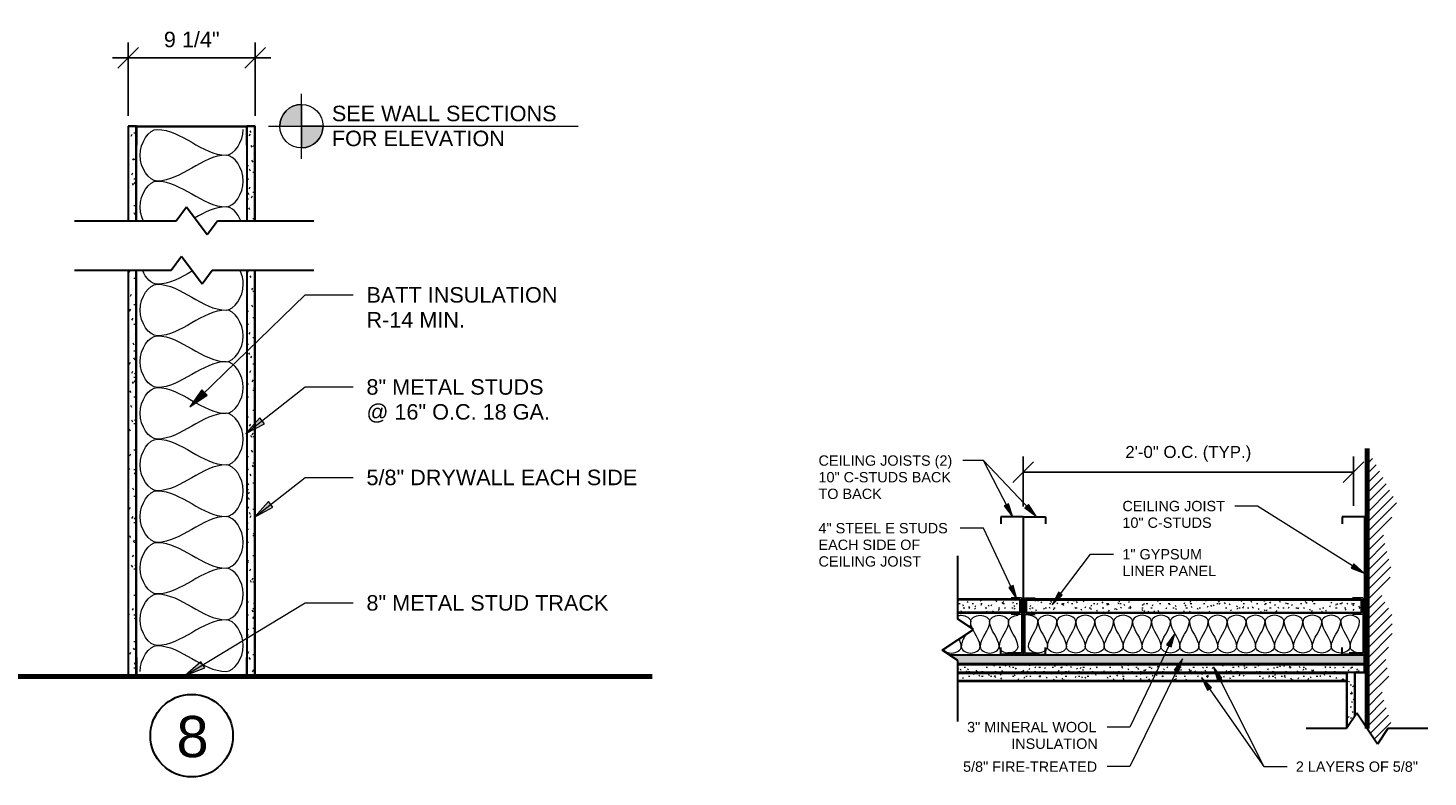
# Model space of a CAD drawing. Header units: inches. Extents: x -455 to 219, y -7 to 215.
# Tile 32 of 33: x 117 to 219, y 88 to 143. Entities that reach past the tile are written whole.
import ezdxf

# ---------------------------------------------------------------- set-up
doc = ezdxf.new("R2010")
doc.units = ezdxf.units.IN
doc.header["$MEASUREMENT"] = 0
for name, color, linetype, lineweight in [('A-ANNO-DIMS', 211, 'Continuous', 9), ('A-DETL', 90, 'Continuous', 9), ('A-DETL-GENF', 92, 'Continuous', 9), ('A-DETL-MEDM', 33, 'Continuous', 30), ('A-DETL-THIN', 151, 'Continuous', 9), ('A-DETL-WIDE', 214, 'Continuous', 70), ('G-ANNO-TEXT', 231, 'Continuous', 9)]:
    doc.layers.add(name, color=color, linetype=linetype, lineweight=lineweight)
doc.styles.add('Arial', font='arial.ttf', dxfattribs={"height": 0.875})
doc.styles.add('Arial_1', font='arial.ttf', dxfattribs={"height": 0.09375})
doc.dimstyles.new('Copy of USACE_-_Slash_-_3_32__Arial', dxfattribs={"dimscale": 12, "dimtxt": 0.875, "dimasz": 0.125, "dimexe": 0.09375, "dimexo": 0.0625, "dimgap": 0.0625, "dimtad": 1, "dimdec": 5, "dimrnd": 0.03125, "dimzin": 1, "dimdsep": 46, "dimlunit": 4, "dimtxsty": 'Arial', "dimblk1": 'OBLIQUE', "dimblk2": 'OBLIQUE', "dimsah": 1, "dimcen": 0.09, "dimazin": 0, "dimtfac": 1, "dimtdec": 5, "dimtix": 1, "dimtmove": 0, "dimatfit": 3, "dimfxl": 1, "dimtvp": 1, "dimtfill": 1, "dimfrac": 2, "dimtolj": 1, "dimtzin": 0, "dimarcsym": 2})
doc.dimstyles.new('Linear_-_3_32__Arial_-_INCHES', dxfattribs={"dimscale": 12, "dimtxt": 1.125, "dimasz": 0.125, "dimexe": 0.09375, "dimexo": 0.0625, "dimgap": 0.0625, "dimtad": 1, "dimdec": 5, "dimrnd": 0.03125, "dimzin": 3, "dimdsep": 46, "dimlunit": 4, "dimtxsty": 'Arial', "dimblk1": 'OBLIQUE', "dimblk2": 'OBLIQUE', "dimsah": 1, "dimcen": 0.09, "dimdle": 0.09375, "dimazin": 0, "dimtfac": 1, "dimtdec": 5, "dimtix": 1, "dimtmove": 0, "dimatfit": 3, "dimfxl": 1, "dimtvp": 1, "dimtfill": 1, "dimfrac": 2, "dimtolj": 1, "dimtzin": 0, "dimarcsym": 2})

# ---------------------------------------------------------------- blocks, each defined once
blk = doc.blocks.new('Gypsum Wallboard-Section - 5_8_-401713-WALL TYPES')
at = {"layer": 'A-DETL-GENF'}
h = blk.add_hatch(dxfattribs=at)
h.set_pattern_fill('FP1_21', color=256, style=0, pattern_type=2)
h.set_pattern_definition([(270, (-95.694, 125.388), (0.48, -1.92), [0.158, -1.282, 0.158, -1.282, -7.68]), (270, (-95.694, 125.388), (0.48, -1.92), [-2.88, 0.158, -2.722, 0.158, -1.282, -3.36]), (270, (-95.694, 125.388), (0.48, -1.92), [-7.2, 0.158, -0.802, 0.158, -2.242]), (30, (-95.454, 124.668), (1.4227688, 1.3756922), [0.158, -1.282, 0.158, -1.282, -7.68]), (30, (-95.454, 124.668), (1.4227688, 1.3756922), [-2.88, 0.158, -2.722, 0.158, -1.282, -3.36]), (30, (-95.454, 124.668), (1.4227688, 1.3756922), [-7.2, 0.158, -0.802, 0.158, -2.242]), (150, (-94.494, 124.428), (-1.9027688, 0.5443078), [0.158, -1.282, 0.158, -1.282, -7.68]), (150, (-94.494, 124.428), (-1.9027688, 0.5443078), [-2.88, 0.158, -2.722, 0.158, -1.282, -3.36]), (150, (-94.494, 124.428), (-1.9027688, 0.5443078), [-7.2, 0.158, -0.802, 0.158, -2.242])])
h.paths.add_polyline_path([(0, 0), (29.52, 0), (29.52, 0.62), (0, 0.62)])
h.paths.add_polyline_path([(33.08, 0.62), (33.08, 0), (39.96, 0), (39.96, 0.62), (38.59, 0.62)])
for p, q in [((0, 0.56), (29.52, 0.56)), ((0, 0.06), (29.52, 0.06)), ((33.08, 0.56), (39.96, 0.56)), ((33.08, 0.06), (39.96, 0.06))]:
    blk.add_line(p, q, dxfattribs=at)
at = {"layer": 'A-DETL-MEDM'}
for p, q in [((29.52, 0.62), (0, 0.62)), ((0, 0.62), (0, 0)), ((0, 0), (0.02, 0)), ((1.38, 0), (29.52, 0)), ((39.96, 0.62), (33.08, 0.62)), ((33.08, 0), (38.59, 0)), ((39.94, 0), (39.96, 0)), ((39.96, 0), (39.96, 0.62))]:
    blk.add_line(p, q, dxfattribs=at)
blk = doc.blocks.new('Gypsum Wallboard-Section - 5_8_-V16-WALL TYPES')
at = {"layer": 'A-DETL-GENF'}
h = blk.add_hatch(dxfattribs=at)
h.set_pattern_fill('FP1_22', color=256, style=0, pattern_type=2)
h.set_pattern_definition([(270, (-95.69, 134.013), (0.48, -1.92), [0.158, -1.282, 0.158, -1.282, -7.68]), (270, (-95.69, 134.013), (0.48, -1.92), [-2.88, 0.158, -2.722, 0.158, -1.282, -3.36]), (270, (-95.69, 134.013), (0.48, -1.92), [-7.2, 0.158, -0.802, 0.158, -2.242]), (30, (-95.45, 133.293), (1.4227688, 1.3756922), [0.158, -1.282, 0.158, -1.282, -7.68]), (30, (-95.45, 133.293), (1.4227688, 1.3756922), [-2.88, 0.158, -2.722, 0.158, -1.282, -3.36]), (30, (-95.45, 133.293), (1.4227688, 1.3756922), [-7.2, 0.158, -0.802, 0.158, -2.242]), (150, (-94.49, 133.053), (-1.9027688, 0.5443078), [0.158, -1.282, 0.158, -1.282, -7.68]), (150, (-94.49, 133.053), (-1.9027688, 0.5443078), [-2.88, 0.158, -2.722, 0.158, -1.282, -3.36]), (150, (-94.49, 133.053), (-1.9027688, 0.5443078), [-7.2, 0.158, -0.802, 0.158, -2.242])])
h.paths.add_polyline_path([(0, 0), (29.52, 0), (29.52, 0.62), (0, 0.62)])
h.paths.add_polyline_path([(33.08, 0.62), (33.08, 0), (39.97, 0), (39.97, 0.62), (38.59, 0.62)])
for p, q in [((0, 0.56), (29.52, 0.56)), ((0, 0.06), (29.52, 0.06)), ((33.08, 0.56), (39.97, 0.56)), ((33.08, 0.06), (39.97, 0.06))]:
    blk.add_line(p, q, dxfattribs=at)
at = {"layer": 'A-DETL-MEDM'}
for p, q in [((0.03, 0.62), (0, 0.62)), ((0, 0.62), (0, 0)), ((0, 0), (29.52, 0)), ((29.52, 0.62), (1.38, 0.62)), ((38.59, 0.62), (33.08, 0.62)), ((33.08, 0), (39.97, 0)), ((39.97, 0.62), (39.95, 0.62)), ((39.97, 0), (39.97, 0.62))]:
    blk.add_line(p, q, dxfattribs=at)
blk = doc.blocks.new('Break Line - Break Line-374773-WALL TYPES')
at = {"layer": 'A-DETL-MEDM'}
for p, q in [((-8.51, 0), (-1.5, 0)), ((-1.5, 0), (-0.75, 1)), ((-0.75, 1), (0.75, -1)), ((0.75, -1), (1.5, 0)), ((1.5, 0), (8.88, 0))]:
    blk.add_line(p, q, dxfattribs=at)
blk = doc.blocks.new('Break Line - Break Line-374783-WALL TYPES')
at = {"layer": 'A-DETL-MEDM'}
for p, q in [((-8.51, 0), (-1.5, 0)), ((-1.5, 0), (-0.75, 1)), ((-0.75, 1), (0.75, -1)), ((0.75, -1), (1.5, 0)), ((1.5, 0), (8.88, 0))]:
    blk.add_line(p, q, dxfattribs=at)
blk = doc.blocks.new('Channel Studs-Section - 8_-401564-WALL TYPES')
at = {"layer": 'A-DETL-GENF'}
for p, q in [((-1.26, -0.86), (-1.29, -0.86)), ((-1.29, -0.86), (-1.29, -2.2)), ((-1.26, -2.2), (-1.26, -0.86)), ((6.71, -0.86), (6.67, -0.86)), ((6.67, -0.86), (6.67, -2.2)), ((6.71, -2.2), (6.71, -0.86)), ((6.67, -2.2), (-1.26, -2.2)), ((-1.26, -2.23), (6.68, -2.23))]:
    blk.add_line(p, q, dxfattribs=at)
for centre, start, end in [((-1.26, -2.2), 180, 270), ((6.68, -2.2), 270, 0)]:
    blk.add_arc(centre, 0.0312, start, end, dxfattribs=at)
blk = doc.blocks.new('Channel Studs-Section - 8_-401574-WALL TYPES')
at = {"layer": 'A-DETL-GENF'}
for p, q in [((-1.29, 2.2), (-1.29, 0.86)), ((6.68, 2.23), (-1.26, 2.23)), ((-1.26, 0.86), (-1.26, 2.2)), ((-1.26, 2.2), (6.67, 2.2)), ((6.67, 2.2), (6.67, 0.86)), ((6.71, 0.86), (6.71, 2.2)), ((-1.29, 0.86), (-1.26, 0.86)), ((6.67, 0.86), (6.71, 0.86))]:
    blk.add_line(p, q, dxfattribs=at)
for centre, start, end in [((-1.26, 2.2), 90, 180), ((6.68, 2.2), 360, 90)]:
    blk.add_arc(centre, 0.0313, start, end, dxfattribs=at)
blk = doc.blocks.new('_Oblique')
at = {"color": 0, "linetype": 'ByBlock', "lineweight": -2}
blk.add_line((-0.5, -0.5), (0.5, 0.5), dxfattribs=at)
blk = doc.blocks.new('*D75')
at = {"layer": 'A-ANNO-DIMS', "color": 0, "lineweight": -2, "transparency": 16777216}
for p, q in [((124.76, 136.41), (124.76, 141.74)), ((134.01, 136.41), (134.01, 141.74)), ((123.64, 140.62), (135.14, 140.62))]:
    blk.add_line(p, q, dxfattribs=at)
at = {"layer": 'A-ANNO-DIMS', "color": 0, "lineweight": -2, "transparency": 16777216, "xscale": 1.5, "yscale": 1.5, "zscale": 1.5, "rotation": 180}
blk.add_blockref('_Oblique', (124.76, 140.62), dxfattribs=at)
at = {"layer": 'A-ANNO-DIMS', "color": 0, "lineweight": -2, "transparency": 16777216, "xscale": 1.5, "yscale": 1.5, "zscale": 1.5}
blk.add_blockref('_Oblique', (134.01, 140.62), dxfattribs=at)
at = {"layer": 'A-ANNO-DIMS', "color": 0, "transparency": 16777216, "insert": (129.39, 141.95), "char_height": 1.125, "width": 4.8525, "attachment_point": 5, "style": 'Arial', "bg_fill": 3, "box_fill_scale": 1.25, "bg_fill_color": 256, "bg_fill_true_color": 13158600, "bg_fill_transparency": 0}
blk.add_mtext('\\A1;9 1/4"', dxfattribs=at)
blk = doc.blocks.new('Gypsum Wallboard-Section - 1_-410979-CEILING DETAIL')
at = {"layer": 'A-DETL-GENF'}
h = blk.add_hatch(dxfattribs=at)
h.set_pattern_fill('FP2_30', color=256, style=0, pattern_type=2)
h.set_pattern_definition([(0, (-103.315, -100.293), (1.28, 0.32), [0.106, -0.854, 0.106, -0.854, -5.12]), (0, (-103.315, -100.293), (1.28, 0.32), [-1.92, 0.106, -1.814, 0.106, -0.854, -2.24]), (0, (-103.315, -100.293), (1.28, 0.32), [-4.8, 0.106, -0.534, 0.106, -1.494]), (120, (-102.835, -100.133), (-0.9171281, 0.9485125), [0.106, -0.854, 0.106, -0.854, -5.12]), (120, (-102.835, -100.133), (-0.9171281, 0.9485125), [-1.92, 0.106, -1.814, 0.106, -0.854, -2.24]), (120, (-102.835, -100.133), (-0.9171281, 0.9485125), [-4.8, 0.106, -0.534, 0.106, -1.494]), (240, (-102.675, -99.493), (-0.3628719, -1.2685125), [0.106, -0.854, 0.106, -0.854, -5.12]), (240, (-102.675, -99.493), (-0.3628719, -1.2685125), [-1.92, 0.106, -1.814, 0.106, -0.854, -2.24]), (240, (-102.675, -99.493), (-0.3628719, -1.2685125), [-4.8, 0.106, -0.534, 0.106, -1.494])])
h.paths.add_polyline_path([(24.36, 0), (24.36, 1), (0, 1), (0, 0)])
for p, q in [((0, 0.94), (24.36, 0.94)), ((0, 0.06), (24.36, 0.06))]:
    blk.add_line(p, q, dxfattribs=at)
at = {"layer": 'A-DETL-MEDM'}
for p, q in [((24.36, 1), (0, 1)), ((0, 1), (0, 0)), ((0, 0), (24.36, 0)), ((24.36, 0), (24.36, 1))]:
    blk.add_line(p, q, dxfattribs=at)
blk = doc.blocks.new('Plywood-Section - 5_8_-410051-CEILING DETAIL')
at = {"layer": 'A-DETL-GENF'}
h = blk.add_hatch(dxfattribs=at)
h.set_pattern_fill('FP2_31', color=256, style=0, pattern_type=2)
h.set_pattern_definition([(0, (-96.399, -96.59), (0, 0.222), []), (315, (-96.399, -96.59), (0.22203153, 0), [0.314, -0.314]), (45, (-96.399, -96.59), (0.22203153, 0), [0.314, -0.314])])
h.paths.add_polyline_path([(31.5, 0), (31.5, 0.63), (1.37, 0.63), (1.94, 0.25), (1.94, 0)])
at = {"layer": 'A-DETL-MEDM'}
for p, q in [((31.5, 0.63), (1.37, 0.63)), ((31.5, 0), (31.5, 0.63))]:
    blk.add_line(p, q, dxfattribs=at)
blk = doc.blocks.new('Gypsum Wallboard-Section - 1_-410148-CEILING DETAIL')
at = {"layer": 'A-DETL-GENF'}
h = blk.add_hatch(dxfattribs=at)
h.set_pattern_fill('FP2_32', color=256, style=0, pattern_type=2)
h.set_pattern_definition([(180, (102.856, 100.293), (-1.28, -0.32), [0.106, -0.854, 0.106, -0.854, -5.12]), (180, (102.856, 100.293), (-1.28, -0.32), [-1.92, 0.106, -1.814, 0.106, -0.854, -2.24]), (180, (102.856, 100.293), (-1.28, -0.32), [-4.8, 0.106, -0.534, 0.106, -1.494]), (300, (102.376, 100.133), (0.9171281, -0.9485125), [0.106, -0.854, 0.106, -0.854, -5.12]), (300, (102.376, 100.133), (0.9171281, -0.9485125), [-1.92, 0.106, -1.814, 0.106, -0.854, -2.24]), (300, (102.376, 100.133), (0.9171281, -0.9485125), [-4.8, 0.106, -0.534, 0.106, -1.494]), (60, (102.216, 99.493), (0.3628719, 1.2685125), [0.106, -0.854, 0.106, -0.854, -5.12]), (60, (102.216, 99.493), (0.3628719, 1.2685125), [-1.92, 0.106, -1.814, 0.106, -0.854, -2.24]), (60, (102.216, 99.493), (0.3628719, 1.2685125), [-4.8, 0.106, -0.534, 0.106, -1.494])])
h.paths.add_polyline_path([(4.52, 0), (0, 0), (0, -1), (4.52, -1)])
for p, q in [((0, -0.06), (4.52, -0.06)), ((0, -0.94), (4.52, -0.94))]:
    blk.add_line(p, q, dxfattribs=at)
at = {"layer": 'A-DETL-MEDM'}
for p, q in [((4.52, 0), (0, 0)), ((0, 0), (0, -1)), ((0, -1), (4.52, -1))]:
    blk.add_line(p, q, dxfattribs=at)
blk = doc.blocks.new('Gypsum Wallboard-Section - 5_8_-410609-CEILING DETAIL')
at = {"layer": 'A-DETL-GENF'}
h = blk.add_hatch(dxfattribs=at)
h.set_pattern_fill('FP2_33', color=256, style=0, pattern_type=2)
h.set_pattern_definition([(0, (-96.399, -95.965), (1.28, 0.32), [0.106, -0.854, 0.106, -0.854, -5.12]), (0, (-96.399, -95.965), (1.28, 0.32), [-1.92, 0.106, -1.814, 0.106, -0.854, -2.24]), (0, (-96.399, -95.965), (1.28, 0.32), [-4.8, 0.106, -0.534, 0.106, -1.494]), (120, (-95.919, -95.805), (-0.9171281, 0.9485125), [0.106, -0.854, 0.106, -0.854, -5.12]), (120, (-95.919, -95.805), (-0.9171281, 0.9485125), [-1.92, 0.106, -1.814, 0.106, -0.854, -2.24]), (120, (-95.919, -95.805), (-0.9171281, 0.9485125), [-4.8, 0.106, -0.534, 0.106, -1.494]), (240, (-95.759, -95.165), (-0.3628719, -1.2685125), [0.106, -0.854, 0.106, -0.854, -5.12]), (240, (-95.759, -95.165), (-0.3628719, -1.2685125), [-1.92, 0.106, -1.814, 0.106, -0.854, -2.24]), (240, (-95.759, -95.165), (-0.3628719, -1.2685125), [-4.8, 0.106, -0.534, 0.106, -1.494])])
h.paths.add_polyline_path([(31.5, 0), (31.5, 0.625), (1.9375, 0.625), (1.9375, 0), (30.8125, 0)])
for p, q in [((1.9375, 0.5625), (31.5, 0.5625)), ((1.9375, 0.0625), (31.5, 0.0625))]:
    blk.add_line(p, q, dxfattribs=at)
at = {"layer": 'A-DETL-MEDM'}
for p, q in [((31.5, 0.625), (1.9375, 0.625)), ((30.8125, 0), (31.5, 0)), ((31.5, 0), (31.5, 0.625))]:
    blk.add_line(p, q, dxfattribs=at)
blk = doc.blocks.new('Gypsum Wallboard-Section - 5_8_-411863-CEILING DETAIL')
at = {"layer": 'A-DETL-GENF'}
h = blk.add_hatch(dxfattribs=at)
h.set_pattern_fill('FP2_34', color=256, style=0, pattern_type=2)
h.set_pattern_definition([(0, (-96.399, -95.34), (1.28, 0.32), [0.106, -0.854, 0.106, -0.854, -5.12]), (0, (-96.399, -95.34), (1.28, 0.32), [-1.92, 0.106, -1.814, 0.106, -0.854, -2.24]), (0, (-96.399, -95.34), (1.28, 0.32), [-4.8, 0.106, -0.534, 0.106, -1.494]), (120, (-95.919, -95.18), (-0.9171281, 0.9485125), [0.106, -0.854, 0.106, -0.854, -5.12]), (120, (-95.919, -95.18), (-0.9171281, 0.9485125), [-1.92, 0.106, -1.814, 0.106, -0.854, -2.24]), (120, (-95.919, -95.18), (-0.9171281, 0.9485125), [-4.8, 0.106, -0.534, 0.106, -1.494]), (240, (-95.759, -94.54), (-0.3628719, -1.2685125), [0.106, -0.854, 0.106, -0.854, -5.12]), (240, (-95.759, -94.54), (-0.3628719, -1.2685125), [-1.92, 0.106, -1.814, 0.106, -0.854, -2.24]), (240, (-95.759, -94.54), (-0.3628719, -1.2685125), [-4.8, 0.106, -0.534, 0.106, -1.494])])
h.paths.add_polyline_path([(30.1875, 0), (30.1875, 0.625), (1.9375, 0.625), (1.9375, 0)])
for p, q in [((1.9375, 0.5625), (30.1875, 0.5625)), ((1.9375, 0.0625), (30.1875, 0.0625))]:
    blk.add_line(p, q, dxfattribs=at)
at = {"layer": 'A-DETL-MEDM'}
for p, q in [((30.1875, 0.625), (1.9375, 0.625)), ((1.9375, 0), (30.1875, 0))]:
    blk.add_line(p, q, dxfattribs=at)
blk = doc.blocks.new('Gypsum Wallboard-Section - 5_8_-411995-CEILING DETAIL')
at = {"layer": 'A-DETL-GENF'}
h = blk.add_hatch(dxfattribs=at)
h.set_pattern_fill('FP2_35', color=256, style=0, pattern_type=2)
h.set_pattern_definition([(90, (95.965, -126.586), (-0.32, 1.28), [0.106, -0.854, 0.106, -0.854, -5.12]), (90, (95.965, -126.586), (-0.32, 1.28), [-1.92, 0.106, -1.814, 0.106, -0.854, -2.24]), (90, (95.965, -126.586), (-0.32, 1.28), [-4.8, 0.106, -0.534, 0.106, -1.494]), (210, (95.805, -126.106), (-0.9485125, -0.9171281), [0.106, -0.854, 0.106, -0.854, -5.12]), (210, (95.805, -126.106), (-0.9485125, -0.9171281), [-1.92, 0.106, -1.814, 0.106, -0.854, -2.24]), (210, (95.805, -126.106), (-0.9485125, -0.9171281), [-4.8, 0.106, -0.534, 0.106, -1.494]), (330, (95.165, -125.946), (1.2685125, -0.3628719), [0.106, -0.854, 0.106, -0.854, -5.12]), (330, (95.165, -125.946), (1.2685125, -0.3628719), [-1.92, 0.106, -1.814, 0.106, -0.854, -2.24]), (330, (95.165, -125.946), (1.2685125, -0.3628719), [-4.8, 0.106, -0.534, 0.106, -1.494])])
h.paths.add_polyline_path([(4.07, 0), (3.13, 0.63), (0, 0.63), (0, 0), (2.94, 0)])
for p, q in [((0, 0.56), (3.22, 0.56)), ((0, 0.06), (3.97, 0.06))]:
    blk.add_line(p, q, dxfattribs=at)
at = {"layer": 'A-DETL-MEDM'}
for p, q in [((3.13, 0.63), (0, 0.63)), ((0, 0.63), (0, 0)), ((0, 0), (4.07, 0))]:
    blk.add_line(p, q, dxfattribs=at)
blk = doc.blocks.new('Break Line - Break Line-412929-CEILING DETAIL')
at = {"layer": 'A-DETL-MEDM'}
for p, q in [((-1.5, 0), (-0.75, 1.13)), ((-0.75, 1.13), (0.75, -1.13)), ((-4.42, 0), (-1.5, 0)), ((0.75, -1.13), (1.5, 0)), ((1.5, 0), (4.43, 0))]:
    blk.add_line(p, q, dxfattribs=at)
blk = doc.blocks.new('Break Line - Break Line-413188-CEILING DETAIL')
at = {"layer": 'A-DETL-MEDM'}
for p, q in [((-1.5, 0), (-0.75, 1.13)), ((-0.75, 1.13), (0.75, -1.13)), ((-5.93, 0), (-1.5, 0)), ((0.75, -1.13), (1.5, 0)), ((1.5, 0), (6.11, 0))]:
    blk.add_line(p, q, dxfattribs=at)
blk = doc.blocks.new('*D90')
at = {"layer": 'A-ANNO-DIMS', "color": 0, "lineweight": -2, "transparency": 16777216}
for p, q in [((189.82, 108.03), (189.82, 111.66)), ((213.82, 108.07), (213.82, 111.66)), ((189.82, 110.53), (213.82, 110.53))]:
    blk.add_line(p, q, dxfattribs=at)
at = {"layer": 'A-ANNO-DIMS', "color": 0, "lineweight": -2, "transparency": 16777216, "xscale": 1.5, "yscale": 1.5, "zscale": 1.5, "rotation": 180}
blk.add_blockref('_Oblique', (189.82, 110.53), dxfattribs=at)
at = {"layer": 'A-ANNO-DIMS', "color": 0, "lineweight": -2, "transparency": 16777216, "xscale": 1.5, "yscale": 1.5, "zscale": 1.5}
blk.add_blockref('_Oblique', (213.82, 110.53), dxfattribs=at)
at = {"layer": 'A-ANNO-DIMS', "color": 0, "transparency": 16777216, "insert": (201.82, 111.86), "char_height": 0.875, "width": 10.1147, "attachment_point": 5, "style": 'Arial', "bg_fill": 3, "box_fill_scale": 1.25, "bg_fill_color": 256, "bg_fill_true_color": 13158600, "bg_fill_transparency": 0}
blk.add_mtext('\\A1;2\'-0" O.C. (TYP.)', dxfattribs=at)

msp = doc.modelspace()

# ---------------------------------------------------------------- hatches: boundary and pattern name
at = {"layer": 'A-DETL-GENF'}
for points in [[(135.786582, 135.658627), (137.361385, 135.658627), (137.361385, 137.23343), (136.953796, 137.17977), (136.573984, 137.022446), (136.247831, 136.772181), (135.997566, 136.446028), (135.840242, 136.066216)], [(137.361385, 134.083823), (137.768975, 134.137484), (138.148787, 134.294807), (138.474939, 134.545073), (138.725205, 134.871225), (138.882529, 135.251038), (138.936189, 135.658627), (137.361385, 135.658627)]]:
    msp.add_hatch(color=7, dxfattribs=at).paths.add_polyline_path(points)
h = msp.add_hatch(dxfattribs=at)
h.set_pattern_fill('FP2_29', style=0, pattern_type=2)
h.set_pattern_definition([(45, (86.7325, 0), (-0.3535534, 0.3535534), [])])
h.paths.add_polyline_path([(215.568677, 90.769208), (216.318677, 91.896662), (216.571956, 91.896662), (216.641201, 91.981296), (215.881394, 94.461846), (216.409667, 95.594731), (216.112928, 97.277623), (216.641201, 98.410508), (216.641201, 100.160508), (215.855338, 101.521662), (216.641201, 103.206951), (215.975915, 105.875264), (217.032461, 108.141033), (214.818677, 112.253741), (214.818677, 91.896662), (215.179832, 91.353748)])
at = {"layer": 'G-ANNO-TEXT'}
for points in [[(129.240854, 115.262377), (130.501162, 116.1177), (130.132618, 116.497169)], [(133.328818, 113.322276), (134.669798, 114.044583), (134.341884, 114.459665)], [(133.949286, 107.253179), (135.292194, 107.971895), (134.965391, 108.387853)], [(214.600575, 103.17462), (213.848753, 103.857156), (213.660652, 103.558855)], [(189.352899, 101.303249), (189.087446, 102.283364), (188.768236, 102.133465)], [(191.918994, 100.895477), (192.664064, 101.585377), (192.383172, 101.7986)], [(200.83725, 98.811499), (200.246013, 97.985951), (200.564023, 97.833522)], [(128.914832, 95.753337), (130.334896, 96.304132), (130.060872, 96.756605)], [(201.393818, 96.959782), (200.796935, 96.138306), (201.113893, 95.983701)], [(203.658038, 96.377258), (203.950339, 95.404812), (204.265307, 95.56343)], [(202.786837, 95.610659), (203.214358, 94.689618), (203.50359, 94.891384)]]:
    msp.add_hatch(color=7, dxfattribs=at).paths.add_polyline_path(points)

# ---------------------------------------------------------------- linework, layer by layer
at = {"layer": 'A-DETL', "lineweight": 18}
for p, q in [((137.361385, 133.296422), (137.361385, 138.020831)), ((137.361385, 137.23343), (137.361385, 134.083823)), ((134.965381, 135.658627), (157.465381, 135.658627)), ((213.818677, 107.277623), (213.818677, 107.323731)), ((189.690266, 101.396662), (188.940266, 101.396662)), ((189.690266, 101.396662), (189.690266, 97.396662)), ((189.947088, 101.396662), (189.947088, 97.396662)), ((189.947088, 101.396662), (190.697088, 101.396662)), ((214.502766, 101.396662), (213.752766, 101.396662)), ((214.502766, 101.396662), (214.502766, 97.396662)), ((189.690266, 100.193537), (188.940266, 100.193537)), ((189.947088, 100.193537), (190.697088, 100.193537)), ((214.502766, 100.193537), (213.752766, 100.193537)), ((189.690266, 97.396662), (188.690266, 97.396662)), ((189.947088, 97.396662), (190.947088, 97.396662)), ((214.502766, 97.396662), (213.502766, 97.396662)), ((213.943677, 95.965123), (214.818677, 95.965123))]:
    msp.add_line(p, q, dxfattribs=at)
at = {"layer": 'A-DETL', "lineweight": 30}
for p, q in [((124.762625, 135.658627), (125.410787, 135.658627)), ((133.364463, 135.658627), (134.012625, 135.658627))]:
    msp.add_line(p, q, dxfattribs=at)
at = {"layer": 'A-DETL', "lineweight": 18}
msp.add_circle((137.361385, 135.658627), 1.574803, dxfattribs=at)
at = {"layer": 'A-DETL'}
for points in [[(126.887625, 131.675617), (126.298369, 131.675617), (124.97688, 133.550617), (126.298369, 135.425617), (126.887625, 135.425617)], [(126.887625, 135.425617), (128.605585, 135.425617), (130.169664, 133.550617), (131.887625, 133.550617)], [(131.887625, 133.550617), (132.47688, 133.550617), (133.137625, 134.541733), (133.137625, 135.425617)], [(131.887625, 133.550617), (130.169664, 133.550617), (128.605585, 131.675617), (126.887625, 131.675617)], [(131.887625, 129.800617), (132.47688, 129.800617), (133.798369, 131.675617), (132.47688, 133.550617), (131.887625, 133.550617)], [(126.887625, 131.675617), (128.605585, 131.675617), (130.169664, 129.800617), (131.887625, 129.800617)], [(131.887625, 129.800617), (131.102338, 129.800617), (130.349205, 129.408847), (129.59883, 128.983467)], [(132.967168, 128.773992), (132.732607, 129.356525), (132.293184, 129.800617), (131.887625, 129.800617)], [(126.887625, 124.175617), (126.4815, 124.175617), (126.041417, 124.620947), (125.807102, 125.204678)], [(126.887625, 120.425617), (126.298369, 120.425617), (124.97688, 122.300617), (126.298369, 124.175617), (126.887625, 124.175617)], [(129.438447, 125.142147), (128.60098, 124.663923), (127.76434, 124.175617), (126.887625, 124.175617)], [(126.887625, 124.175617), (128.605585, 124.175617), (130.169664, 122.300617), (131.887625, 122.300617)], [(131.887625, 122.300617), (130.169664, 122.300617), (128.605585, 120.425617), (126.887625, 120.425617)], [(131.887625, 118.550617), (132.47688, 118.550617), (133.798369, 120.425617), (132.47688, 122.300617), (131.887625, 122.300617)], [(126.887625, 116.675617), (126.298369, 116.675617), (124.97688, 118.550617), (126.298369, 120.425617), (126.887625, 120.425617)], [(126.887625, 120.425617), (128.605585, 120.425617), (130.169664, 118.550617), (131.887625, 118.550617)], [(131.887625, 118.550617), (130.169664, 118.550617), (128.605585, 116.675617), (126.887625, 116.675617)], [(131.887625, 114.800617), (132.47688, 114.800617), (133.798369, 116.675617), (132.47688, 118.550617), (131.887625, 118.550617)], [(126.887625, 112.925617), (126.298369, 112.925617), (124.97688, 114.800617), (126.298369, 116.675617), (126.887625, 116.675617)], [(126.887625, 116.675617), (128.605585, 116.675617), (130.169664, 114.800617), (131.887625, 114.800617)], [(131.887625, 114.800617), (130.169664, 114.800617), (128.605585, 112.925617), (126.887625, 112.925617)], [(131.887625, 111.050617), (132.47688, 111.050617), (133.798369, 112.925617), (132.47688, 114.800617), (131.887625, 114.800617)], [(126.887625, 109.175617), (126.298369, 109.175617), (124.97688, 111.050617), (126.298369, 112.925617), (126.887625, 112.925617)], [(126.887625, 112.925617), (128.605585, 112.925617), (130.169664, 111.050617), (131.887625, 111.050617)], [(131.887625, 111.050617), (130.169664, 111.050617), (128.605585, 109.175617), (126.887625, 109.175617)], [(131.887625, 107.300617), (132.47688, 107.300617), (133.798369, 109.175617), (132.47688, 111.050617), (131.887625, 111.050617)], [(126.887625, 105.425617), (126.298369, 105.425617), (124.97688, 107.300617), (126.298369, 109.175617), (126.887625, 109.175617)], [(126.887625, 109.175617), (128.605585, 109.175617), (130.169664, 107.300617), (131.887625, 107.300617)], [(131.887625, 107.300617), (130.169664, 107.300617), (128.605585, 105.425617), (126.887625, 105.425617)], [(131.887625, 103.550617), (132.47688, 103.550617), (133.798369, 105.425617), (132.47688, 107.300617), (131.887625, 107.300617)], [(126.887625, 101.675617), (126.298369, 101.675617), (124.97688, 103.550617), (126.298369, 105.425617), (126.887625, 105.425617)], [(126.887625, 105.425617), (128.605585, 105.425617), (130.169664, 103.550617), (131.887625, 103.550617)], [(131.887625, 103.550617), (130.169664, 103.550617), (128.605585, 101.675617), (126.887625, 101.675617)], [(131.887625, 99.800617), (132.47688, 99.800617), (133.798369, 101.675617), (132.47688, 103.550617), (131.887625, 103.550617)], [(126.887625, 97.925617), (126.298369, 97.925617), (124.97688, 99.800617), (126.298369, 101.675617), (126.887625, 101.675617)], [(126.887625, 101.675617), (128.605585, 101.675617), (130.169664, 99.800617), (131.887625, 99.800617)], [(131.887625, 99.800617), (130.169664, 99.800617), (128.605585, 97.925617), (126.887625, 97.925617)], [(131.887625, 96.050617), (132.47688, 96.050617), (133.798369, 97.925617), (132.47688, 99.800617), (131.887625, 99.800617)], [(186.006177, 99.670852), (186.006177, 99.886913), (186.693677, 100.371459), (187.381177, 99.886913), (187.381177, 99.670852)], [(187.381177, 99.670852), (187.381177, 99.886913), (188.068677, 100.371459), (188.756177, 99.886913), (188.756177, 99.670852)], [(188.756177, 99.670852), (188.756177, 99.886913), (189.119586, 100.129186), (189.443677, 100.129186)], [(190.896252, 99.670852), (190.896252, 99.886913), (190.532843, 100.129186), (190.208752, 100.129186)], [(192.271252, 99.670852), (192.271252, 99.886913), (191.583752, 100.371459), (190.896252, 99.886913), (190.896252, 99.670852)], [(193.646252, 99.670852), (193.646252, 99.886913), (192.958752, 100.371459), (192.271252, 99.886913), (192.271252, 99.670852)], [(195.021252, 99.670852), (195.021252, 99.886913), (194.333752, 100.371459), (193.646252, 99.886913), (193.646252, 99.670852)], [(196.396252, 99.670852), (196.396252, 99.886913), (195.708752, 100.371459), (195.021252, 99.886913), (195.021252, 99.670852)], [(197.771252, 99.670852), (197.771252, 99.886913), (197.083752, 100.371459), (196.396252, 99.886913), (196.396252, 99.670852)], [(199.146252, 99.670852), (199.146252, 99.886913), (198.458752, 100.371459), (197.771252, 99.886913), (197.771252, 99.670852)], [(200.521252, 99.670852), (200.521252, 99.886913), (199.833752, 100.371459), (199.146252, 99.886913), (199.146252, 99.670852)], [(201.896252, 99.670852), (201.896252, 99.886913), (201.208752, 100.371459), (200.521252, 99.886913), (200.521252, 99.670852)], [(203.271252, 99.670852), (203.271252, 99.886913), (202.583752, 100.371459), (201.896252, 99.886913), (201.896252, 99.670852)], [(204.646252, 99.670852), (204.646252, 99.886913), (203.958752, 100.371459), (203.271252, 99.886913), (203.271252, 99.670852)], [(206.021252, 99.670852), (206.021252, 99.886913), (205.333752, 100.371459), (204.646252, 99.886913), (204.646252, 99.670852)], [(207.396252, 99.670852), (207.396252, 99.886913), (206.708752, 100.371459), (206.021252, 99.886913), (206.021252, 99.670852)], [(208.771252, 99.670852), (208.771252, 99.886913), (208.083752, 100.371459), (207.396252, 99.886913), (207.396252, 99.670852)], [(210.146252, 99.670852), (210.146252, 99.886913), (209.458752, 100.371459), (208.771252, 99.886913), (208.771252, 99.670852)], [(211.521252, 99.670852), (211.521252, 99.886913), (210.833752, 100.371459), (210.146252, 99.886913), (210.146252, 99.670852)], [(212.896252, 99.670852), (212.896252, 99.886913), (212.208752, 100.371459), (211.521252, 99.886913), (211.521252, 99.670852)], [(214.271252, 99.670852), (214.271252, 99.886913), (213.583752, 100.371459), (212.896252, 99.886913), (212.896252, 99.670852)], [(185.645279, 98.724158), (185.479306, 98.433298), (185.318677, 98.142), (185.318677, 97.837519)], [(186.006177, 99.670852), (186.006177, 99.536271), (185.974796, 99.404266), (185.925442, 99.273735)], [(186.155736, 99.113892), (186.068557, 99.296482), (186.006177, 99.481108), (186.006177, 99.670852)], [(186.693677, 97.837519), (186.693677, 98.264686), (186.377523, 98.665906), (186.174002, 99.07637)], [(187.381177, 99.670852), (187.381177, 99.040933), (186.693677, 98.467438), (186.693677, 97.837519)], [(188.068677, 97.837519), (188.068677, 98.467438), (187.381177, 99.040933), (187.381177, 99.670852)], [(188.756177, 99.670852), (188.756177, 99.040933), (188.068677, 98.467438), (188.068677, 97.837519)], [(189.443677, 97.837519), (189.443677, 98.467438), (188.756177, 99.040933), (188.756177, 99.670852)], [(190.208752, 97.837519), (190.208752, 98.467438), (190.896252, 99.040933), (190.896252, 99.670852)], [(190.896252, 99.670852), (190.896252, 99.040933), (191.583752, 98.467438), (191.583752, 97.837519)], [(191.583752, 97.837519), (191.583752, 98.467438), (192.271252, 99.040933), (192.271252, 99.670852)], [(192.271252, 99.670852), (192.271252, 99.040933), (192.958752, 98.467438), (192.958752, 97.837519)], [(192.958752, 97.837519), (192.958752, 98.467438), (193.646252, 99.040933), (193.646252, 99.670852)], [(193.646252, 99.670852), (193.646252, 99.040933), (194.333752, 98.467438), (194.333752, 97.837519)], [(194.333752, 97.837519), (194.333752, 98.467438), (195.021252, 99.040933), (195.021252, 99.670852)], [(195.021252, 99.670852), (195.021252, 99.040933), (195.708752, 98.467438), (195.708752, 97.837519)], [(195.708752, 97.837519), (195.708752, 98.467438), (196.396252, 99.040933), (196.396252, 99.670852)], [(196.396252, 99.670852), (196.396252, 99.040933), (197.083752, 98.467438), (197.083752, 97.837519)], [(197.083752, 97.837519), (197.083752, 98.467438), (197.771252, 99.040933), (197.771252, 99.670852)], [(197.771252, 99.670852), (197.771252, 99.040933), (198.458752, 98.467438), (198.458752, 97.837519)], [(198.458752, 97.837519), (198.458752, 98.467438), (199.146252, 99.040933), (199.146252, 99.670852)], [(199.146252, 99.670852), (199.146252, 99.040933), (199.833752, 98.467438), (199.833752, 97.837519)], [(199.833752, 97.837519), (199.833752, 98.467438), (200.521252, 99.040933), (200.521252, 99.670852)], [(200.521252, 99.670852), (200.521252, 99.040933), (201.208752, 98.467438), (201.208752, 97.837519)], [(201.208752, 97.837519), (201.208752, 98.467438), (201.896252, 99.040933), (201.896252, 99.670852)], [(201.896252, 99.670852), (201.896252, 99.040933), (202.583752, 98.467438), (202.583752, 97.837519)], [(202.583752, 97.837519), (202.583752, 98.467438), (203.271252, 99.040933), (203.271252, 99.670852)], [(203.271252, 99.670852), (203.271252, 99.040933), (203.958752, 98.467438), (203.958752, 97.837519)], [(203.958752, 97.837519), (203.958752, 98.467438), (204.646252, 99.040933), (204.646252, 99.670852)], [(204.646252, 99.670852), (204.646252, 99.040933), (205.333752, 98.467438), (205.333752, 97.837519)], [(205.333752, 97.837519), (205.333752, 98.467438), (206.021252, 99.040933), (206.021252, 99.670852)], [(206.021252, 99.670852), (206.021252, 99.040933), (206.708752, 98.467438), (206.708752, 97.837519)], [(206.708752, 97.837519), (206.708752, 98.467438), (207.396252, 99.040933), (207.396252, 99.670852)], [(207.396252, 99.670852), (207.396252, 99.040933), (208.083752, 98.467438), (208.083752, 97.837519)], [(208.083752, 97.837519), (208.083752, 98.467438), (208.771252, 99.040933), (208.771252, 99.670852)], [(208.771252, 99.670852), (208.771252, 99.040933), (209.458752, 98.467438), (209.458752, 97.837519)], [(209.458752, 97.837519), (209.458752, 98.467438), (210.146252, 99.040933), (210.146252, 99.670852)], [(210.146252, 99.670852), (210.146252, 99.040933), (210.833752, 98.467438), (210.833752, 97.837519)], [(210.833752, 97.837519), (210.833752, 98.467438), (211.521252, 99.040933), (211.521252, 99.670852)], [(211.521252, 99.670852), (211.521252, 99.040933), (212.208752, 98.467438), (212.208752, 97.837519)], [(212.208752, 97.837519), (212.208752, 98.467438), (212.896252, 99.040933), (212.896252, 99.670852)], [(212.896252, 99.670852), (212.896252, 99.040933), (213.583752, 98.467438), (213.583752, 97.837519)], [(213.583752, 97.837519), (213.583752, 98.467438), (214.271252, 99.040933), (214.271252, 99.670852)], [(125.637625, 96.050617), (125.637625, 96.9345), (126.298369, 97.925617), (126.887625, 97.925617)], [(126.887625, 97.925617), (128.605585, 97.925617), (130.169664, 96.050617), (131.887625, 96.050617)], [(185.318677, 97.837519), (185.318677, 98.029972), (185.254504, 98.217157), (185.165371, 98.402295)], [(185.318677, 97.837519), (185.318677, 97.621459), (186.006177, 97.136913), (186.693677, 97.621459), (186.693677, 97.837519)], [(186.693677, 97.837519), (186.693677, 97.621459), (187.381177, 97.136913), (188.068677, 97.621459), (188.068677, 97.837519)], [(188.068677, 97.837519), (188.068677, 97.621459), (188.756177, 97.136913), (189.443677, 97.621459), (189.443677, 97.837519)], [(191.583752, 97.837519), (191.583752, 97.621459), (190.896252, 97.136913), (190.208752, 97.621459), (190.208752, 97.837519)], [(192.958752, 97.837519), (192.958752, 97.621459), (192.271252, 97.136913), (191.583752, 97.621459), (191.583752, 97.837519)], [(194.333752, 97.837519), (194.333752, 97.621459), (193.646252, 97.136913), (192.958752, 97.621459), (192.958752, 97.837519)], [(195.708752, 97.837519), (195.708752, 97.621459), (195.021252, 97.136913), (194.333752, 97.621459), (194.333752, 97.837519)], [(197.083752, 97.837519), (197.083752, 97.621459), (196.396252, 97.136913), (195.708752, 97.621459), (195.708752, 97.837519)], [(198.458752, 97.837519), (198.458752, 97.621459), (197.771252, 97.136913), (197.083752, 97.621459), (197.083752, 97.837519)], [(199.833752, 97.837519), (199.833752, 97.621459), (199.146252, 97.136913), (198.458752, 97.621459), (198.458752, 97.837519)], [(201.208752, 97.837519), (201.208752, 97.621459), (200.521252, 97.136913), (199.833752, 97.621459), (199.833752, 97.837519)], [(202.583752, 97.837519), (202.583752, 97.621459), (201.896252, 97.136913), (201.208752, 97.621459), (201.208752, 97.837519)], [(203.958752, 97.837519), (203.958752, 97.621459), (203.271252, 97.136913), (202.583752, 97.621459), (202.583752, 97.837519)], [(205.333752, 97.837519), (205.333752, 97.621459), (204.646252, 97.136913), (203.958752, 97.621459), (203.958752, 97.837519)], [(206.708752, 97.837519), (206.708752, 97.621459), (206.021252, 97.136913), (205.333752, 97.621459), (205.333752, 97.837519)], [(208.083752, 97.837519), (208.083752, 97.621459), (207.396252, 97.136913), (206.708752, 97.621459), (206.708752, 97.837519)], [(209.458752, 97.837519), (209.458752, 97.621459), (208.771252, 97.136913), (208.083752, 97.621459), (208.083752, 97.837519)], [(210.833752, 97.837519), (210.833752, 97.621459), (210.146252, 97.136913), (209.458752, 97.621459), (209.458752, 97.837519)], [(212.208752, 97.837519), (212.208752, 97.621459), (211.521252, 97.136913), (210.833752, 97.621459), (210.833752, 97.837519)], [(213.583752, 97.837519), (213.583752, 97.621459), (212.896252, 97.136913), (212.208752, 97.621459), (212.208752, 97.837519)], [(214.271252, 97.379186), (213.947161, 97.379186), (213.583752, 97.621459), (213.583752, 97.837519)]]:
    msp.add_open_spline(points, degree=3, dxfattribs=at)
for points, knots in [([(125.889193, 128.772226), (125.735368, 129.079463), (125.383492, 130.37754), (126.298369, 131.675617), (126.887625, 131.675617)], [0.8702852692, 0.8702852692, 0.8702852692, 0.8702852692, 1.4142135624, 2.8284271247, 2.8284271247, 2.8284271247, 2.8284271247]), ([(131.887625, 122.300617), (132.47688, 122.300617), (133.393493, 123.601157), (133.038542, 124.901696), (132.882896, 125.210296)], [0, 0, 0, 0, 1.4142135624, 1.9618568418, 1.9618568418, 1.9618568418, 1.9618568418]), ([(185.068574, 100.088708), (185.148464, 100.114335), (185.57732, 100.189168), (186.006177, 99.886913), (186.006177, 99.670852)], [1.0640794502, 1.0640794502, 1.0640794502, 1.0640794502, 1.4142135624, 2.8284271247, 2.8284271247, 2.8284271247, 2.8284271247]), ([(184.023828, 97.647282), (184.145468, 97.500109), (184.732073, 97.208024), (185.318677, 97.621459), (185.318677, 97.837519)], [0.4150929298, 0.4150929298, 0.4150929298, 0.4150929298, 1.4142135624, 2.8284271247, 2.8284271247, 2.8284271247, 2.8284271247])]:
    msp.add_open_spline(points, degree=3, knots=knots, dxfattribs=at)
at = {"layer": 'A-DETL-MEDM'}
for p, q in [((189.818677, 107.277623), (188.193677, 107.277623)), ((188.193677, 107.277623), (188.193677, 106.777623)), ((189.818677, 107.277623), (189.818677, 97.277623)), ((189.818677, 107.277623), (189.818677, 97.277623)), ((189.818677, 107.277623), (191.443677, 107.277623)), ((191.443677, 107.277623), (191.443677, 106.777623)), ((214.631177, 107.277623), (213.006177, 107.277623)), ((213.006177, 107.277623), (213.006177, 106.777623)), ((214.631177, 107.277623), (214.631177, 97.277623)), ((188.193677, 97.277623), (188.193677, 97.777623)), ((191.443677, 97.277623), (191.443677, 97.777623)), ((213.006177, 97.277623), (213.006177, 97.777623)), ((189.818677, 97.277623), (188.193677, 97.277623)), ((189.818677, 97.277623), (191.443677, 97.277623)), ((214.631177, 97.277623), (213.006177, 97.277623))]:
    msp.add_line(p, q, dxfattribs=at)
msp.add_circle((129.387625, 91.378722), 3, dxfattribs=at)
at = {"layer": 'A-DETL-THIN'}
for p, q in [((137.361385, 135.658627), (137.361385, 137.23343)), ((135.786582, 135.658627), (137.361385, 135.658627)), ((138.936189, 135.658627), (137.361385, 135.658627)), ((137.361385, 135.658627), (137.361385, 134.083823))]:
    msp.add_line(p, q, dxfattribs=at)
for start, end in [(90, 180), (270, 360)]:
    msp.add_arc((137.361385, 135.658627), 1.574803, start, end, dxfattribs=at)
at = {"layer": 'A-DETL-WIDE'}
for p, q in [((214.818677, 112.253741), (214.818677, 91.896662)), ((-24.549875, 95.689877), (162.851699, 95.689877))]:
    msp.add_line(p, q, dxfattribs=at)
at = {"layer": 'G-ANNO-TEXT', "color": 7}
for p, q in [((129.240854, 115.262377), (137.625562, 123.405689)), ((137.625562, 123.405689), (141.130283, 123.405689)), ((130.132618, 116.497169), (129.240854, 115.262377)), ((129.240854, 115.262377), (130.501162, 116.1177)), ((130.501162, 116.1177), (130.132618, 116.497169)), ((133.328818, 113.322276), (137.625562, 116.716701)), ((137.625562, 116.716701), (141.130283, 116.716701)), ((134.341884, 114.459665), (133.328818, 113.322276)), ((133.328818, 113.322276), (134.669798, 114.044583)), ((134.669798, 114.044583), (134.341884, 114.459665)), ((185.43668, 111.366852), (185.435334, 111.366852)), ((186.932934, 111.366852), (185.43668, 111.366852)), ((186.932934, 111.366852), (185.43668, 111.366852)), ((133.949286, 107.253179), (137.625562, 110.141496)), ((137.625562, 110.141496), (141.130283, 110.141496)), ((134.965391, 108.387853), (133.949286, 107.253179)), ((133.949286, 107.253179), (135.292194, 107.971895)), ((135.292194, 107.971895), (134.965391, 108.387853)), ((185.242214, 106.456591), (185.243208, 106.456591)), ((186.932934, 106.456591), (185.242214, 106.456591)), ((189.352899, 101.303249), (186.932934, 106.456591)), ((191.918994, 100.895477), (194.701117, 104.56055)), ((194.701117, 104.56055), (196.391606, 104.56055)), ((213.848753, 103.857156), (213.660652, 103.558855)), ((214.600575, 103.17462), (213.848753, 103.857156)), ((213.660652, 103.558855), (214.600575, 103.17462)), ((189.087446, 102.283364), (188.768236, 102.133465)), ((188.768236, 102.133465), (189.352899, 101.303249)), ((189.352899, 101.303249), (189.087446, 102.283364)), ((192.383172, 101.7986), (191.918994, 100.895477)), ((192.664064, 101.585377), (192.383172, 101.7986)), ((128.914832, 95.753337), (137.625562, 101.02866)), ((137.625562, 101.02866), (141.130283, 101.02866)), ((191.918994, 100.895477), (192.664064, 101.585377)), ((200.83725, 98.811499), (197.574472, 92.004404)), ((200.83725, 98.811499), (200.246013, 97.985951)), ((200.564023, 97.833522), (200.83725, 98.811499)), ((200.246013, 97.985951), (200.564023, 97.833522)), ((130.060872, 96.756605), (128.914832, 95.753337)), ((130.334896, 96.304132), (130.060872, 96.756605)), ((201.393818, 96.959782), (197.574472, 89.129692)), ((201.393818, 96.959782), (200.796935, 96.138306)), ((201.113893, 95.983701), (201.393818, 96.959782)), ((128.914832, 95.753337), (130.334896, 96.304132)), ((200.796935, 96.138306), (201.113893, 95.983701)), ((203.658038, 96.377258), (203.950339, 95.404812)), ((204.265307, 95.56343), (203.658038, 96.377258)), ((203.658038, 96.377258), (207.307924, 89.129692)), ((202.786837, 95.610659), (203.214358, 94.689618)), ((203.50359, 94.891384), (202.786837, 95.610659)), ((202.786837, 95.610659), (207.307924, 89.129692)), ((203.214358, 94.689618), (203.50359, 94.891384)), ((203.950339, 95.404812), (204.265307, 95.56343)), ((197.574472, 92.004404), (195.916102, 92.004404)), ((197.574472, 89.129692), (195.916102, 89.129692)), ((207.307924, 89.129692), (208.998413, 89.129692)), ((207.307924, 89.129692), (208.998413, 89.129692))]:
    msp.add_line(p, q, dxfattribs=at)

# ---------------------------------------------------------------- block references
at = {"layer": 'A-DETL-GENF'}
for name, p, rotation in [('Gypsum Wallboard-Section - 5_8_-401713-WALL TYPES', (125.387625, 95.693783), 90), ('Gypsum Wallboard-Section - 5_8_-V16-WALL TYPES', (134.012625, 95.689877), 90), ('Break Line - Break Line-374783-WALL TYPES', (129.759649, 128.768863), 180), ('Break Line - Break Line-413188-CEILING DETAIL', (185.068677, 98.340123), 89.9999999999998), ('Gypsum Wallboard-Section - 1_-410148-CEILING DETAIL', (189.588893, 100.293248), 180), ('Gypsum Wallboard-Section - 5_8_-411995-CEILING DETAIL', (213.318677, 95.965123), 270), ('Break Line - Break Line-412929-CEILING DETAIL', (214.818677, 91.896662), 180)]:
    msp.add_blockref(name, p, dxfattribs=dict(at, rotation=rotation))
for name, p in [('Channel Studs-Section - 8_-401574-WALL TYPES', (126.678935, 133.423772)), ('Break Line - Break Line-374773-WALL TYPES', (129.387625, 125.209808)), ('Gypsum Wallboard-Section - 1_-410979-CEILING DETAIL', (190.047791, 100.293248)), ('Channel Studs-Section - 8_-401564-WALL TYPES', (126.678935, 97.928638)), ('Plywood-Section - 5_8_-410051-CEILING DETAIL', (183.131177, 96.590123)), ('Gypsum Wallboard-Section - 5_8_-410609-CEILING DETAIL', (183.131177, 95.965123)), ('Gypsum Wallboard-Section - 5_8_-411863-CEILING DETAIL', (183.131177, 95.340123))]:
    msp.add_blockref(name, p, dxfattribs=at)

# ---------------------------------------------------------------- texts
at = {"layer": 'G-ANNO-TEXT', "color": 7, "lineweight": 13, "char_height": 1.125, "attachment_point": 1, "style": 'Arial'}
for s, insert, width in [('SEE WALL SECTIONS', (139.575749, 137.146386), 20.07375), ('FOR ELEVATION', (139.575749, 135.333886), 15.415125)]:
    msp.add_mtext(s, dxfattribs=dict(at, insert=insert, width=width))
at = {"layer": 'G-ANNO-TEXT', "color": 7, "attachment_point": 1}
for s, insert, char_height, width, style in [('BATT INSULATION', (142.090283, 123.968189), 1.125, 16.968, 'Arial'), ('R-14 MIN.', (142.090283, 122.155689), 1.125, 8.749125, 'Arial'), ('8" METAL STUDS', (142.090283, 117.279201), 1.125, 15.793875, 'Arial'), ('@ 16" O.C. 18 GA.', (142.090283, 115.466701), 1.125, 16.324125, 'Arial'), ('CEILING JOISTS (2) ', (174.943366, 111.741852), 0.75, 11.94325, 'Arial'), ('5/8" DRYWALL EACH SIDE', (142.090283, 110.703996), 1.125, 24.126375, 'Arial'), ('10" C-STUDS BACK ', (174.943366, 110.533518), 0.75, 11.94325, 'Arial'), ('TO BACK', (174.943366, 109.325185), 0.75, 5.656, 'Arial'), ('4" STEEL E STUDS ', (174.943366, 106.831591), 0.75, 11.716, 'Arial'), ('EACH SIDE OF ', (174.943366, 105.623258), 0.75, 9.41825, 'Arial'), ('1" GYPSUM ', (197.031606, 104.93555), 0.75, 7.44875, 'Arial'), ('CEILING JOIST', (174.943366, 104.414925), 0.75, 9.09, 'Arial'), ('LINER PANEL', (197.031606, 103.727217), 0.75, 8.3325, 'Arial'), ('8" METAL STUD TRACK', (142.090283, 101.59116), 1.125, 21.58875, 'Arial'), ('8', (128.284953, 92.814508), 3, 2.80275, 'Arial_1'), ('3" MINERAL WOOL ', (185.743818, 92.379404), 0.75, 11.5645, 'Arial'), ('INSULATION', (188.952152, 91.17107), 0.75, 7.676, 'Arial'), ('5/8" FIRE-TREATED ', (185.452152, 89.504692), 0.75, 11.918, 'Arial'), ('2 LAYERS OF 5/8" ', (209.638413, 89.504692), 0.75, 11.18575, 'Arial')]:
    msp.add_mtext(s, dxfattribs=dict(at, insert=insert, char_height=char_height, width=width, style=style))

# ---------------------------------------------------------------- next in the draw order: dimensions: what is measured, and where the dimension line sits
at = {"layer": 'A-ANNO-DIMS'}
dim = msp.add_linear_dim(base=(134.012625, 140.616121), p1=(124.762625, 135.658627), p2=(134.012625, 135.658627), dimstyle='Linear_-_3_32__Arial_-_INCHES', override={"dimpost": '<>', "dimfxl": 9.25}, dxfattribs=at)
dim.commit()
dim.dimension.update_dxf_attribs({"geometry": '*D75', "text_midpoint": (129.387625, 141.947806)})
dim = msp.add_linear_dim(base=(213.818677, 110.534151), p1=(189.818677, 107.277623), p2=(213.818677, 107.323731), text='<> O.C. (TYP.)', dimstyle='Copy of USACE_-_Slash_-_3_32__Arial', override={"dimpost": '<>'}, dxfattribs=at)
dim.commit()
dim.dimension.update_dxf_attribs({"geometry": '*D90', "text_midpoint": (201.818677, 111.858035)})

# ---------------------------------------------------------------- next in the draw order: hatches: boundary and pattern name
at = {"layer": 'G-ANNO-TEXT'}
for points in [[(189.061201, 107.260934), (188.757554, 108.229897), (188.444461, 108.067608)], [(190.762776, 107.331687), (190.202257, 108.178392), (189.94647, 107.935621)]]:
    msp.add_hatch(color=7, dxfattribs=at).paths.add_polyline_path(points)

# ---------------------------------------------------------------- next in the draw order: linework, layer by layer
at = {"layer": 'G-ANNO-TEXT', "color": 7}
for p, q in [((189.061201, 107.260934), (186.932934, 111.366852)), ((190.762776, 107.331687), (186.932934, 111.366852)), ((188.757554, 108.229897), (188.444461, 108.067608)), ((188.444461, 108.067608), (189.061201, 107.260934)), ((189.061201, 107.260934), (188.757554, 108.229897)), ((190.202257, 108.178392), (189.94647, 107.935621)), ((189.94647, 107.935621), (190.762776, 107.331687)), ((190.762776, 107.331687), (190.202257, 108.178392)), ((205.193384, 108.062508), (205.19244, 108.062508)), ((206.849083, 108.062508), (205.193384, 108.062508)), ((214.600575, 103.17462), (206.849083, 108.062508))]:
    msp.add_line(p, q, dxfattribs=at)

# ---------------------------------------------------------------- next in the draw order: texts
at = {"layer": 'G-ANNO-TEXT', "color": 7, "char_height": 0.75, "attachment_point": 1, "style": 'Arial'}
for s, insert, width in [('CEILING JOIST ', (197.031606, 108.437508), 9.11525), ('10" C-STUDS', (197.031606, 107.229174), 7.95375)]:
    msp.add_mtext(s, dxfattribs=dict(at, insert=insert, width=width))

doc.saveas('drawing.dxf')
